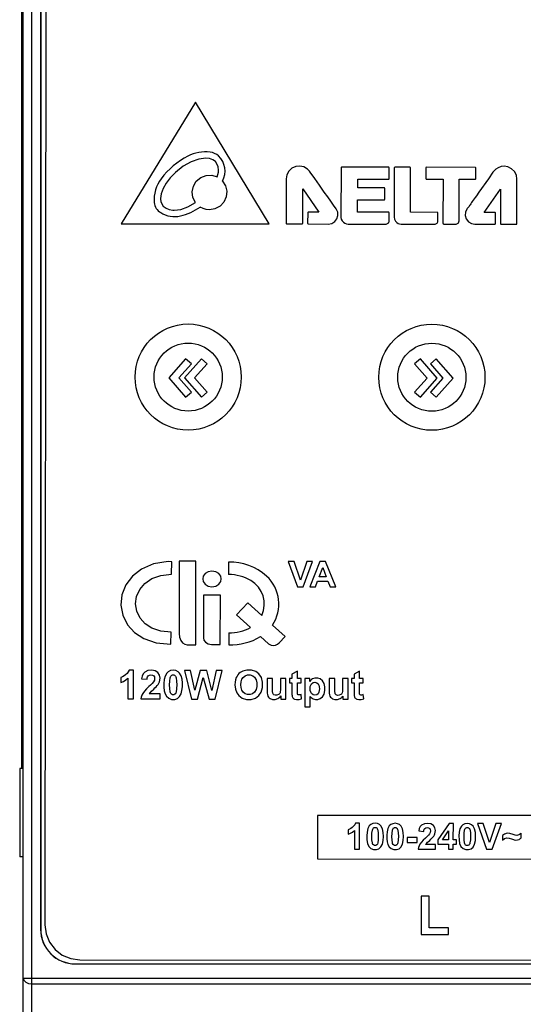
# Model space of a CAD drawing. Header units: inches. Extents: x 0 to 420, y 0 to 297.
# Tile 8 of 10: x 312 to 341, y 107 to 164. Entities that reach past the tile are written whole.
import ezdxf

# ---------------------------------------------------------------- set-up
doc = ezdxf.new("R2010")
doc.units = ezdxf.units.IN
doc.header["$MEASUREMENT"] = 0

msp = doc.modelspace()

# ---------------------------------------------------------------- linework, layer by layer
at = {"color": 7, "linetype": 'Continuous'}
for p, q in [((313.199, 87.3), (313.199, 209.7)), ((312.699, 87.801), (312.699, 209.199)), ((313.699, 192.7), (313.699, 111.8)), ((313.704, 192.7), (313.704, 111.8)), ((314.021, 192.442), (313.949, 112.042)), ((312.624, 121.035), (312.624, 181)), ((322.598, 159.336), (318.334, 152.34)), ((326.83, 152.332), (322.598, 159.336)), ((330.957, 155.557), (330.955, 152.711)), ((333.684, 155.595), (330.997, 155.597)), ((333.722, 154.943), (333.722, 155.555)), ((334.019, 155.553), (334.016, 152.719)), ((334.909, 155.592), (334.059, 155.592)), ((334.945, 153.003), (334.948, 155.552)), ((335.835, 155.553), (335.834, 154.947)), ((338.672, 155.587), (335.875, 155.593)), ((338.71, 154.947), (338.71, 155.548)), ((339.688, 155.306), (339.427, 154.933)), ((327.812, 154.919), (327.809, 152.373)), ((331.92, 154.407), (331.92, 154.905)), ((331.92, 154.905), (333.683, 154.904)), ((335.874, 154.907), (336.817, 154.906)), ((336.817, 154.906), (336.815, 152.37)), ((337.737, 152.51), (337.739, 154.91)), ((337.739, 154.91), (338.671, 154.909)), ((339.427, 154.933), (338.881, 154.16)), ((341.065, 152.359), (341.067, 154.907)), ((328.755, 152.372), (328.757, 154.349)), ((328.757, 154.349), (329.686, 153.009)), ((333.438, 154.406), (331.92, 154.407)), ((333.477, 153.765), (333.478, 154.366)), ((338.881, 154.16), (338.736, 153.953)), ((339.189, 152.998), (340.12, 154.336)), ((340.12, 154.336), (340.119, 152.36)), ((331.914, 153.013), (331.914, 153.726)), ((331.914, 153.726), (333.438, 153.725)), ((329.042, 152.971), (329.041, 152.372)), ((329.686, 153.009), (329.08, 153.01)), ((333.682, 153.011), (331.914, 153.013)), ((333.72, 152.475), (333.72, 152.972)), ((336.489, 153.002), (334.945, 153.003)), ((336.527, 152.499), (336.528, 152.962)), ((339.793, 152.998), (339.189, 152.998)), ((339.831, 152.361), (339.832, 152.959)), ((318.334, 152.34), (326.83, 152.332)), ((327.85, 152.333), (328.716, 152.333)), ((329.08, 152.332), (330.229, 152.331)), ((331.365, 152.328), (333.543, 152.326)), ((334.409, 152.325), (336.376, 152.324)), ((336.855, 152.331), (337.568, 152.33)), ((338.645, 152.322), (339.793, 152.321)), ((340.158, 152.32), (341.026, 152.32)), ((322.033, 144.59), (321.057, 143.488)), ((322.937, 144.589), (321.961, 143.487)), ((322.363, 144.298), (322.033, 144.59)), ((323.267, 144.297), (322.937, 144.589)), ((335.518, 144.577), (335.187, 144.286)), ((336.491, 143.473), (335.518, 144.577)), ((336.422, 144.577), (336.091, 144.286)), ((337.395, 143.472), (336.422, 144.577)), ((321.646, 143.488), (322.363, 144.298)), ((322.55, 143.487), (323.267, 144.297)), ((335.187, 144.286), (335.903, 143.473)), ((336.091, 144.286), (336.807, 143.473)), ((321.057, 143.488), (322.031, 142.383)), ((322.362, 142.675), (321.646, 143.488)), ((321.961, 143.487), (322.935, 142.383)), ((323.266, 142.674), (322.55, 143.487)), ((335.903, 143.473), (335.185, 142.664)), ((335.516, 142.371), (336.491, 143.473)), ((336.807, 143.473), (336.089, 142.663)), ((336.42, 142.37), (337.395, 143.472)), ((322.031, 142.383), (322.362, 142.675)), ((322.935, 142.383), (323.266, 142.674)), ((335.185, 142.664), (335.516, 142.371)), ((336.089, 142.663), (336.42, 142.37)), ((321.23, 132.919), (321.033, 132.923)), ((321.217, 132.202), (321.23, 132.919)), ((321.657, 132.945), (321.654, 128.795)), ((322.622, 132.945), (321.657, 132.945)), ((322.618, 128.144), (322.622, 132.945)), ((324.489, 132.89), (324.495, 132.189)), ((327.93, 132.928), (328.462, 131.483)), ((328.257, 132.928), (327.93, 132.928)), ((328.634, 131.859), (328.257, 132.928)), ((329, 132.927), (328.634, 131.859)), ((328.784, 131.483), (329.321, 132.927)), ((329.321, 132.927), (329, 132.927)), ((329.75, 132.926), (329.166, 131.483)), ((329.703, 132.054), (329.905, 132.589)), ((330.069, 132.926), (329.75, 132.926)), ((329.905, 132.589), (330.111, 132.054)), ((330.666, 131.482), (330.069, 132.926)), ((330.111, 132.054), (329.703, 132.054)), ((328.462, 131.483), (328.784, 131.483)), ((329.166, 131.483), (329.487, 131.483)), ((329.487, 131.483), (329.61, 131.811)), ((329.61, 131.811), (330.207, 131.81)), ((330.207, 131.81), (330.338, 131.482)), ((330.338, 131.482), (330.666, 131.482)), ((323.06, 130.99), (323.058, 128.542)), ((324.026, 130.989), (323.06, 130.99)), ((324.023, 128.158), (324.026, 130.989)), ((325.608, 130.552), (324.949, 129.871)), ((326.408, 129.831), (325.608, 130.552)), ((324.949, 129.871), (325.761, 129.139)), ((327.749, 128.62), (327.025, 129.274)), ((321.182, 128.177), (321.195, 128.873)), ((324.512, 128.837), (324.512, 128.148)), ((326.338, 128.618), (326.8, 128.199)), ((327.402, 128.262), (327.749, 128.62)), ((322.111, 128.144), (322.618, 128.144)), ((323.515, 128.159), (324.023, 128.158)), ((318.311, 126.268), (318.311, 125.982)), ((318.718, 126.221), (318.717, 125.033)), ((319.034, 126.683), (318.778, 126.684)), ((319.032, 125.032), (319.034, 126.683)), ((321.97, 126.674), (322.36, 125.029)), ((322.309, 126.674), (321.97, 126.674)), ((322.556, 125.545), (322.309, 126.674)), ((322.858, 126.673), (322.556, 125.545)), ((322.72, 125.029), (323.048, 126.258)), ((323.252, 126.673), (322.858, 126.673)), ((323.048, 126.258), (323.374, 125.029)), ((323.539, 125.524), (323.252, 126.673)), ((323.793, 126.672), (323.539, 125.524)), ((323.726, 125.028), (324.127, 126.672)), ((324.127, 126.672), (323.793, 126.672)), ((326.712, 126.216), (326.711, 125.463)), ((327.027, 126.216), (326.712, 126.216)), ((327.026, 125.669), (327.027, 126.216)), ((327.795, 126.216), (327.479, 126.216)), ((327.794, 125.025), (327.795, 126.216)), ((328.135, 126.215), (327.991, 126.215)), ((327.991, 126.215), (327.991, 125.964)), ((328.136, 126.452), (328.135, 126.215)), ((328.452, 126.636), (328.136, 126.452)), ((328.452, 126.215), (328.452, 126.636)), ((328.667, 126.215), (328.452, 126.215)), ((328.667, 125.963), (328.667, 126.215)), ((328.877, 126.215), (328.876, 124.571)), ((329.171, 126.214), (328.877, 126.215)), ((329.171, 126.04), (329.171, 126.214)), ((330.282, 126.213), (330.281, 125.46)), ((330.598, 126.213), (330.282, 126.213)), ((330.597, 125.666), (330.598, 126.213)), ((331.365, 126.212), (331.05, 126.213)), ((331.364, 125.021), (331.365, 126.212)), ((331.562, 126.212), (331.561, 125.961)), ((331.706, 126.212), (331.562, 126.212)), ((332.023, 126.632), (331.706, 126.449)), ((331.706, 126.449), (331.706, 126.212)), ((332.022, 126.212), (332.023, 126.632)), ((332.238, 126.212), (332.022, 126.212)), ((332.238, 125.96), (332.238, 126.212)), ((319.501, 126.196), (319.815, 126.165)), ((327.991, 125.964), (328.135, 125.964)), ((328.135, 125.964), (328.135, 125.445)), ((328.451, 125.963), (328.667, 125.963)), ((328.451, 125.484), (328.451, 125.963)), ((329.325, 126.185), (329.265, 126.144)), ((331.561, 125.961), (331.706, 125.961)), ((331.706, 125.961), (331.706, 125.441)), ((332.022, 125.96), (332.238, 125.96)), ((332.022, 125.48), (332.022, 125.96)), ((320.568, 125.324), (319.942, 125.325)), ((320.007, 125.412), (320.065, 125.473)), ((320.065, 125.473), (320.196, 125.593)), ((320.568, 125.031), (320.568, 125.324)), ((327.33, 125.053), (327.395, 125.093)), ((327.501, 125.203), (327.501, 125.025)), ((328.457, 125.314), (328.451, 125.366)), ((328.692, 125.044), (328.665, 125.288)), ((329.19, 124.571), (329.191, 125.17)), ((330.9, 125.05), (330.965, 125.09)), ((331.071, 125.2), (331.071, 125.022)), ((332.028, 125.31), (332.021, 125.363)), ((332.262, 125.041), (332.236, 125.285)), ((318.717, 125.033), (319.032, 125.032)), ((319.463, 125.032), (320.568, 125.031)), ((322.36, 125.029), (322.72, 125.029)), ((323.374, 125.029), (323.726, 125.028)), ((327.501, 125.025), (327.794, 125.025)), ((328.876, 124.571), (329.19, 124.571)), ((331.071, 125.022), (331.364, 125.021)), ((312.499, 121.035), (312.499, 115.965)), ((312.699, 121.035), (312.499, 121.035)), ((329.604, 118.338), (329.602, 115.838)), ((355.804, 118.315), (329.604, 118.338)), ((332.012, 117.885), (331.782, 117.885)), ((332.011, 116.397), (332.012, 117.885)), ((336.262, 117.763), (336.126, 117.847)), ((337.173, 117.881), (336.529, 116.94)), ((337.411, 117.88), (337.173, 117.881)), ((337.41, 116.94), (337.411, 117.88)), ((339.117, 117.873), (338.792, 117.873)), ((338.792, 117.873), (339.32, 116.391)), ((339.49, 116.776), (339.117, 117.873)), ((339.854, 117.872), (339.49, 116.776)), ((339.64, 116.39), (340.171, 117.872)), ((340.171, 117.872), (339.854, 117.872)), ((331.442, 117.545), (331.361, 117.511)), ((331.361, 117.511), (331.361, 117.253)), ((331.728, 117.468), (331.727, 116.398)), ((335.425, 117.444), (335.708, 117.415)), ((336.043, 117.275), (335.975, 117.193)), ((336.795, 116.941), (337.136, 117.447)), ((337.136, 117.447), (337.135, 116.941)), ((340.241, 117.176), (340.241, 116.915)), ((341.314, 117.05), (341.314, 117.323)), ((335.324, 117.074), (334.766, 117.074)), ((334.766, 117.074), (334.766, 116.79)), ((334.766, 116.79), (335.324, 116.79)), ((335.324, 116.79), (335.324, 117.074)), ((336.386, 116.658), (335.822, 116.658)), ((335.88, 116.737), (335.934, 116.791)), ((336.386, 116.393), (336.386, 116.658)), ((336.529, 116.94), (336.529, 116.692)), ((336.529, 116.692), (337.135, 116.691)), ((337.135, 116.941), (336.795, 116.941)), ((337.135, 116.691), (337.135, 116.393)), ((337.594, 116.94), (337.41, 116.94)), ((337.41, 116.691), (337.594, 116.691)), ((337.41, 116.392), (337.41, 116.691)), ((337.594, 116.691), (337.594, 116.94)), ((331.727, 116.398), (332.011, 116.397)), ((335.39, 116.394), (336.386, 116.393)), ((337.135, 116.393), (337.41, 116.392)), ((339.32, 116.391), (339.64, 116.39)), ((312.699, 115.965), (312.499, 115.965)), ((329.602, 115.838), (355.802, 115.814)), ((335.569, 113.697), (335.567, 111.498)), ((336.017, 113.697), (335.569, 113.697)), ((336.016, 111.871), (336.017, 113.697)), ((313.699, 111.8), (313.704, 111.8)), ((335.567, 111.498), (337.129, 111.496)), ((337.129, 111.87), (336.016, 111.871)), ((337.129, 111.496), (337.129, 111.87)), ((315.699, 109.805), (369.697, 109.805)), ((315.699, 109.8), (315.699, 109.805)), ((315.699, 109.8), (369.699, 109.8)), ((315.947, 110.04), (369.447, 109.992)), ((312.699, 108.982), (372.699, 108.982)), ((313.199, 108.661), (372.199, 108.661))]:
    msp.add_line(p, q, dxfattribs=at)
for points in [[(323.192, 156.117), (322.782, 156.063), (322.346, 155.91), (321.893, 155.654), (321.44, 155.29)], [(323.738, 155.921), (323.592, 156.028), (323.409, 156.093), (323.192, 156.117)], [(323.92, 155.428), (323.898, 155.623), (323.833, 155.791), (323.738, 155.921)], [(329.034, 155.489), (328.825, 155.613), (328.592, 155.663), (328.353, 155.635), (328.136, 155.534), (327.965, 155.369), (327.85, 155.15), (327.812, 154.921)], [(340.323, 155.65), (340.153, 155.63), (339.984, 155.568), (339.846, 155.476)], [(341.067, 154.907), (341.031, 155.132), (340.925, 155.343), (340.761, 155.507), (340.55, 155.614), (340.323, 155.65)], [(321.44, 155.29), (321.145, 154.984), (320.913, 154.676), (320.734, 154.368), (320.618, 154.069), (320.582, 153.79)], [(322.594, 153.57), (322.45, 153.863), (322.41, 154.188), (322.477, 154.508), (322.645, 154.79), (322.897, 155.004), (323.205, 155.123), (323.534, 155.135), (323.848, 155.038)], [(323.848, 155.038), (323.888, 155.172), (323.912, 155.303), (323.92, 155.428)], [(329.189, 155.318), (329.144, 155.377), (329.092, 155.435), (329.034, 155.489)], [(329.998, 154.171), (329.724, 154.558), (329.453, 154.94), (329.189, 155.318)], [(330.97, 155.586), (330.963, 155.577), (330.959, 155.567), (330.957, 155.557)], [(330.997, 155.597), (330.987, 155.596), (330.978, 155.592), (330.97, 155.586)], [(333.711, 155.584), (333.703, 155.59), (333.693, 155.594), (333.684, 155.595)], [(333.722, 155.555), (333.721, 155.565), (333.717, 155.575), (333.711, 155.584)], [(334.059, 155.592), (334.04, 155.587), (334.025, 155.571), (334.019, 155.553)], [(334.937, 155.579), (334.928, 155.586), (334.919, 155.59), (334.909, 155.592)], [(334.948, 155.552), (334.946, 155.562), (334.942, 155.572), (334.937, 155.579)], [(335.847, 155.582), (335.84, 155.573), (335.836, 155.563), (335.835, 155.553)], [(335.875, 155.593), (335.865, 155.592), (335.856, 155.588), (335.847, 155.582)], [(338.71, 155.548), (338.704, 155.566), (338.689, 155.581), (338.672, 155.587)], [(339.846, 155.476), (339.789, 155.426), (339.736, 155.368), (339.688, 155.306)], [(324.153, 154.803), (324.327, 154.526), (324.4, 154.211), (324.367, 153.885), (324.235, 153.592), (324.015, 153.359), (323.717, 153.203), (323.404, 153.15)], [(333.683, 154.904), (333.693, 154.905), (333.702, 154.909), (333.711, 154.915)], [(333.711, 154.915), (333.717, 154.924), (333.721, 154.934), (333.722, 154.943)], [(335.834, 154.947), (335.836, 154.938), (335.84, 154.928), (335.846, 154.92)], [(335.846, 154.92), (335.855, 154.913), (335.865, 154.909), (335.874, 154.907)], [(338.671, 154.909), (338.681, 154.91), (338.69, 154.914), (338.699, 154.92)], [(338.699, 154.92), (338.705, 154.929), (338.708, 154.938), (338.71, 154.947)], [(330.682, 153.201), (330.528, 153.407), (330.375, 153.647), (330.195, 153.899), (329.998, 154.171)], [(333.466, 154.393), (333.458, 154.4), (333.448, 154.404), (333.438, 154.406)], [(333.478, 154.366), (333.476, 154.377), (333.472, 154.386), (333.466, 154.393)], [(338.736, 153.953), (338.67, 153.862), (338.609, 153.778), (338.551, 153.7), (338.498, 153.628), (338.452, 153.562), (338.411, 153.499), (338.376, 153.442), (338.344, 153.388), (338.311, 153.341), (338.276, 153.299), (338.238, 153.262), (338.206, 153.228), (338.193, 153.192)], [(320.582, 153.79), (320.582, 153.779), (320.582, 153.767), (320.583, 153.755)], [(320.583, 153.755), (320.604, 153.625), (320.659, 153.49), (320.75, 153.359)], [(321.364, 153.121), (321.749, 153.173), (322.164, 153.324), (322.594, 153.57)], [(333.438, 153.725), (333.447, 153.726), (333.457, 153.73), (333.465, 153.737)], [(333.465, 153.737), (333.472, 153.744), (333.476, 153.754), (333.477, 153.765)], [(320.75, 153.359), (320.904, 153.235), (321.088, 153.158), (321.305, 153.123)], [(321.305, 153.123), (321.325, 153.122), (321.345, 153.121), (321.364, 153.121)], [(323.404, 153.15), (323.219, 153.168), (323.033, 153.223), (322.869, 153.308)], [(329.053, 152.999), (329.047, 152.99), (329.043, 152.98), (329.042, 152.971)], [(329.08, 153.01), (329.071, 153.008), (329.062, 153.005), (329.053, 152.999)], [(330.229, 152.331), (330.422, 152.368), (330.599, 152.473), (330.72, 152.628), (330.779, 152.818), (330.766, 153.017), (330.682, 153.201)], [(333.709, 153), (333.701, 153.006), (333.691, 153.01), (333.682, 153.011)], [(333.72, 152.972), (333.719, 152.982), (333.715, 152.991), (333.709, 153)], [(336.517, 152.991), (336.509, 152.996), (336.499, 153), (336.489, 153.002)], [(336.528, 152.962), (336.527, 152.973), (336.523, 152.983), (336.517, 152.991)], [(338.193, 153.192), (338.111, 153.016), (338.097, 152.816), (338.154, 152.622), (338.275, 152.465), (338.452, 152.359), (338.645, 152.322)], [(339.821, 152.988), (339.814, 152.993), (339.804, 152.997), (339.793, 152.998)], [(339.832, 152.959), (339.831, 152.97), (339.827, 152.979), (339.821, 152.988)], [(327.809, 152.373), (327.811, 152.362), (327.815, 152.353), (327.822, 152.345)], [(327.822, 152.345), (327.829, 152.339), (327.839, 152.335), (327.85, 152.333)], [(328.716, 152.333), (328.726, 152.334), (328.735, 152.338), (328.742, 152.344)], [(328.742, 152.344), (328.749, 152.352), (328.754, 152.362), (328.755, 152.372)], [(329.041, 152.372), (329.042, 152.362), (329.046, 152.353), (329.052, 152.344)], [(329.052, 152.344), (329.061, 152.338), (329.07, 152.334), (329.08, 152.332)], [(330.955, 152.711), (330.971, 152.614), (331.02, 152.514), (331.097, 152.429)], [(331.097, 152.429), (331.186, 152.373), (331.277, 152.339), (331.365, 152.328)], [(333.543, 152.326), (333.584, 152.333), (333.626, 152.352), (333.666, 152.382)], [(333.666, 152.382), (333.68, 152.396), (333.693, 152.413), (333.705, 152.431)], [(333.705, 152.431), (333.708, 152.437), (333.711, 152.444), (333.715, 152.451)], [(333.715, 152.451), (333.717, 152.459), (333.719, 152.467), (333.72, 152.475)], [(334.016, 152.719), (334.031, 152.604), (334.081, 152.499), (334.157, 152.416)], [(334.157, 152.416), (334.238, 152.366), (334.325, 152.335), (334.409, 152.325)], [(336.376, 152.324), (336.413, 152.332), (336.45, 152.355), (336.483, 152.388)], [(336.483, 152.388), (336.506, 152.424), (336.521, 152.462), (336.527, 152.499)], [(336.815, 152.37), (336.816, 152.361), (336.82, 152.351), (336.826, 152.342)], [(336.826, 152.342), (336.834, 152.336), (336.844, 152.332), (336.855, 152.331)], [(337.568, 152.33), (337.61, 152.336), (337.648, 152.351), (337.679, 152.372)], [(337.679, 152.372), (337.709, 152.407), (337.729, 152.455), (337.737, 152.51)], [(339.793, 152.321), (339.803, 152.322), (339.812, 152.326), (339.821, 152.332)], [(339.821, 152.332), (339.827, 152.34), (339.83, 152.35), (339.831, 152.361)], [(340.119, 152.36), (340.121, 152.349), (340.124, 152.339), (340.13, 152.331)], [(340.13, 152.331), (340.138, 152.326), (340.148, 152.322), (340.158, 152.32)], [(341.026, 152.32), (341.035, 152.321), (341.045, 152.325), (341.054, 152.331)], [(341.054, 152.331), (341.059, 152.338), (341.063, 152.348), (341.065, 152.359)], [(321.033, 132.923), (320.189, 132.789), (319.493, 132.497), (318.973, 132.096), (318.599, 131.591), (318.374, 131.012), (318.318, 130.432), (318.427, 129.852), (318.701, 129.294), (319.101, 128.844), (319.637, 128.501), (320.343, 128.266), (321.182, 128.177)], [(321.195, 128.873), (320.599, 128.933), (320.092, 129.098), (319.701, 129.348), (319.414, 129.68), (319.228, 130.078), (319.16, 130.497), (319.217, 130.914), (319.396, 131.321), (319.689, 131.677), (320.087, 131.95), (320.602, 132.134), (321.217, 132.202)], [(324.078, 131.933), (324.045, 132.09), (323.941, 132.236), (323.767, 132.344), (323.544, 132.385), (323.322, 132.344), (323.148, 132.236), (323.044, 132.091), (323.01, 131.933)], [(323.01, 131.933), (323.044, 131.775), (323.148, 131.63), (323.322, 131.522), (323.544, 131.481), (323.766, 131.522), (323.941, 131.63), (324.045, 131.776), (324.078, 131.933)], [(321.654, 128.795), (321.678, 128.58), (321.749, 128.4), (321.857, 128.261), (321.984, 128.173), (322.111, 128.144)], [(323.058, 128.542), (323.086, 128.415), (323.176, 128.289), (323.323, 128.195), (323.515, 128.159)], [(318.579, 126.42), (318.491, 126.357), (318.401, 126.305), (318.311, 126.268)], [(318.311, 125.982), (318.46, 126.043), (318.599, 126.125), (318.718, 126.221)], [(318.778, 126.684), (318.733, 126.591), (318.667, 126.502), (318.579, 126.42)], [(319.678, 126.569), (319.593, 126.477), (319.532, 126.348), (319.501, 126.196)], [(320.43, 126.551), (320.279, 126.644), (320.08, 126.682), (319.86, 126.659), (319.678, 126.569)], [(319.815, 126.165), (319.825, 126.24), (319.847, 126.309), (319.882, 126.362)], [(319.882, 126.362), (319.952, 126.407), (320.041, 126.421), (320.129, 126.407), (320.196, 126.364)], [(320.196, 126.364), (320.237, 126.298), (320.252, 126.208), (320.236, 126.109), (320.187, 126.01)], [(320.529, 126.013), (320.569, 126.222), (320.533, 126.405), (320.43, 126.551)], [(320.942, 126.513), (320.853, 126.351), (320.801, 126.148), (320.781, 125.921), (320.783, 125.704), (320.804, 125.507), (320.849, 125.33), (320.926, 125.187)], [(321.314, 126.681), (321.166, 126.659), (321.035, 126.598), (320.942, 126.513)], [(321.138, 125.444), (321.115, 125.626), (321.11, 125.834), (321.115, 126.052), (321.142, 126.253)], [(321.142, 126.253), (321.159, 126.304), (321.182, 126.349), (321.212, 126.383)], [(321.212, 126.383), (321.244, 126.403), (321.279, 126.416), (321.314, 126.42)], [(321.688, 126.51), (321.594, 126.596), (321.462, 126.658), (321.314, 126.681)], [(321.314, 126.42), (321.349, 126.416), (321.385, 126.403), (321.416, 126.383)], [(321.416, 126.383), (321.448, 126.345), (321.471, 126.294), (321.489, 126.238)], [(321.489, 126.238), (321.512, 126.057), (321.518, 125.851), (321.512, 125.632), (321.485, 125.431)], [(321.685, 125.171), (321.771, 125.324), (321.822, 125.514), (321.845, 125.731), (321.845, 125.959), (321.823, 126.17), (321.772, 126.358), (321.688, 126.51)], [(324.942, 126.261), (324.899, 126.134), (324.874, 125.992), (324.866, 125.84)], [(325.095, 126.486), (325.035, 126.416), (324.983, 126.34), (324.942, 126.261)], [(325.308, 126.634), (325.234, 126.597), (325.163, 126.547), (325.095, 126.486)], [(325.208, 125.85), (325.221, 126.016), (325.262, 126.161), (325.334, 126.274)], [(326.243, 126.473), (326.056, 126.612), (325.815, 126.688), (325.546, 126.693), (325.308, 126.634)], [(325.334, 126.274), (325.447, 126.364), (325.587, 126.409), (325.744, 126.409), (325.884, 126.364), (325.994, 126.276)], [(325.994, 126.276), (326.076, 126.136), (326.114, 125.957), (326.114, 125.754), (326.074, 125.569), (325.99, 125.425)], [(326.244, 125.223), (326.38, 125.425), (326.452, 125.693), (326.453, 125.997), (326.381, 126.268), (326.243, 126.473)], [(327.479, 126.216), (327.479, 125.623), (327.476, 125.539), (327.469, 125.462), (327.456, 125.392)], [(329.894, 126.078), (329.765, 126.184), (329.617, 126.236), (329.46, 126.234), (329.325, 126.185)], [(331.05, 126.213), (331.049, 125.62), (331.047, 125.536), (331.04, 125.459), (331.026, 125.389)], [(319.926, 125.741), (319.789, 125.61), (319.669, 125.479), (319.571, 125.346)], [(320.187, 126.01), (320.112, 125.919), (320.022, 125.831), (319.926, 125.741)], [(320.196, 125.593), (320.27, 125.663), (320.34, 125.732), (320.402, 125.803)], [(320.402, 125.803), (320.453, 125.872), (320.495, 125.942), (320.529, 126.013)], [(324.866, 125.84), (324.891, 125.596), (324.967, 125.385), (325.082, 125.223)], [(325.337, 125.427), (325.265, 125.54), (325.221, 125.686), (325.208, 125.85)], [(327.043, 125.361), (327.028, 125.455), (327.027, 125.559), (327.026, 125.669)], [(329.265, 126.144), (329.212, 126.094), (329.171, 126.04)], [(329.188, 125.639), (329.195, 125.74), (329.221, 125.831), (329.264, 125.903)], [(329.264, 125.903), (329.353, 125.971), (329.459, 125.992), (329.561, 125.968), (329.642, 125.901)], [(329.642, 125.901), (329.686, 125.825), (329.71, 125.729), (329.717, 125.623)], [(329.892, 125.161), (329.985, 125.315), (330.032, 125.512), (330.033, 125.729), (329.987, 125.925), (329.894, 126.078)], [(330.614, 125.358), (330.599, 125.452), (330.597, 125.666)], [(319.571, 125.346), (319.519, 125.245), (319.483, 125.138), (319.463, 125.032)], [(319.942, 125.325), (319.961, 125.354), (319.983, 125.384), (320.007, 125.412)], [(320.926, 125.187), (321.061, 125.068), (321.222, 125.01), (321.403, 125.009), (321.564, 125.064), (321.685, 125.171)], [(321.212, 125.3), (321.18, 125.338), (321.156, 125.388), (321.138, 125.444)], [(321.415, 125.3), (321.349, 125.268), (321.276, 125.268), (321.212, 125.3)], [(321.485, 125.431), (321.469, 125.379), (321.446, 125.334), (321.415, 125.3)], [(325.082, 125.223), (325.272, 125.083), (325.521, 125.008), (325.804, 125.007), (326.053, 125.082), (326.244, 125.223)], [(325.99, 125.425), (325.879, 125.335), (325.743, 125.288), (325.588, 125.288), (325.451, 125.335), (325.337, 125.427)], [(326.711, 125.463), (326.714, 125.368), (326.728, 125.279), (326.753, 125.199)], [(326.753, 125.199), (326.786, 125.143), (326.834, 125.092), (326.891, 125.051)], [(327.107, 125.272), (327.08, 125.295), (327.058, 125.326), (327.043, 125.361)], [(327.368, 125.283), (327.274, 125.243), (327.181, 125.242), (327.107, 125.272)], [(327.456, 125.392), (327.436, 125.353), (327.406, 125.315), (327.368, 125.283)], [(327.395, 125.093), (327.454, 125.145), (327.501, 125.203)], [(328.135, 125.445), (328.135, 125.367), (328.138, 125.293), (328.145, 125.223)], [(328.145, 125.223), (328.154, 125.178), (328.169, 125.136), (328.189, 125.1)], [(328.189, 125.1), (328.215, 125.071), (328.25, 125.046), (328.289, 125.026)], [(328.451, 125.366), (328.451, 125.424), (328.451, 125.484)], [(328.485, 125.274), (328.472, 125.285), (328.463, 125.299), (328.457, 125.314)], [(328.665, 125.288), (328.615, 125.271), (328.567, 125.26), (328.523, 125.26), (328.485, 125.274)], [(329.267, 125.343), (329.221, 125.424), (329.195, 125.526), (329.188, 125.639)], [(329.191, 125.17), (329.245, 125.117), (329.301, 125.071), (329.359, 125.036)], [(329.644, 125.334), (329.562, 125.268), (329.459, 125.246), (329.353, 125.272), (329.267, 125.343)], [(329.359, 125.036), (329.486, 124.999), (329.629, 125.005), (329.769, 125.058), (329.892, 125.161)], [(329.717, 125.623), (329.711, 125.512), (329.688, 125.413), (329.644, 125.334)], [(330.281, 125.46), (330.285, 125.365), (330.298, 125.276), (330.324, 125.196)], [(330.324, 125.196), (330.356, 125.141), (330.404, 125.089), (330.461, 125.048)], [(330.677, 125.269), (330.651, 125.292), (330.629, 125.323), (330.614, 125.358)], [(330.938, 125.279), (330.844, 125.24), (330.751, 125.239), (330.677, 125.269)], [(331.026, 125.389), (331.006, 125.349), (330.977, 125.312), (330.938, 125.279)], [(330.965, 125.09), (331.024, 125.142), (331.071, 125.2)], [(331.706, 125.441), (331.706, 125.363), (331.709, 125.289), (331.716, 125.22)], [(331.716, 125.22), (331.725, 125.174), (331.739, 125.133), (331.76, 125.097)], [(331.76, 125.097), (331.786, 125.068), (331.82, 125.043), (331.86, 125.023)], [(332.021, 125.363), (332.022, 125.42), (332.022, 125.48)], [(332.056, 125.271), (332.043, 125.282), (332.034, 125.296), (332.028, 125.31)], [(332.236, 125.285), (332.186, 125.268), (332.138, 125.257), (332.093, 125.257), (332.056, 125.271)], [(326.891, 125.051), (327.023, 125.005), (327.18, 125.004), (327.33, 125.053)], [(328.289, 125.026), (328.408, 124.999), (328.545, 125.003), (328.692, 125.044)], [(330.461, 125.048), (330.594, 125.002), (330.75, 125.001), (330.9, 125.05)], [(331.86, 125.023), (331.979, 124.996), (332.116, 125), (332.262, 125.041)], [(331.782, 117.885), (331.742, 117.802), (331.681, 117.721), (331.603, 117.648)], [(332.581, 117.733), (332.498, 117.578), (332.451, 117.383), (332.435, 117.161), (332.443, 116.934), (332.478, 116.729), (332.553, 116.558), (332.673, 116.439), (332.826, 116.379), (332.99, 116.376), (333.136, 116.424), (333.251, 116.523)], [(332.917, 117.884), (332.784, 117.864), (332.666, 117.809), (332.581, 117.733)], [(333.253, 117.731), (333.169, 117.808), (333.05, 117.864), (332.917, 117.884)], [(333.251, 116.523), (333.338, 116.689), (333.384, 116.897), (333.397, 117.134), (333.384, 117.364), (333.339, 117.567), (333.253, 117.731)], [(333.732, 117.732), (333.652, 117.585), (333.605, 117.401), (333.587, 117.196), (333.589, 117.001), (333.608, 116.824), (333.648, 116.666), (333.718, 116.537)], [(334.068, 117.883), (333.935, 117.863), (333.817, 117.808), (333.732, 117.732)], [(334.404, 117.729), (334.319, 117.807), (334.2, 117.863), (334.068, 117.883)], [(334.402, 116.522), (334.489, 116.687), (334.535, 116.896), (334.548, 117.132), (334.535, 117.362), (334.49, 117.566), (334.404, 117.729)], [(335.584, 117.78), (335.507, 117.696), (335.452, 117.58), (335.425, 117.444)], [(336.126, 117.847), (335.948, 117.881), (335.75, 117.861), (335.584, 117.78)], [(336.351, 117.278), (336.387, 117.466), (336.355, 117.631), (336.262, 117.763)], [(337.875, 117.728), (337.791, 117.573), (337.745, 117.379), (337.729, 117.157), (337.737, 116.929), (337.771, 116.724), (337.846, 116.553), (337.967, 116.435), (338.119, 116.375), (338.283, 116.371), (338.429, 116.419), (338.545, 116.518)], [(338.21, 117.88), (338.077, 117.859), (337.959, 117.804), (337.875, 117.728)], [(338.547, 117.726), (338.462, 117.803), (338.343, 117.859), (338.21, 117.88)], [(338.545, 116.518), (338.632, 116.684), (338.678, 116.892), (338.691, 117.129), (338.677, 117.359), (338.632, 117.562), (338.547, 117.726)], [(331.361, 117.253), (331.495, 117.308), (331.62, 117.382), (331.728, 117.468)], [(331.603, 117.648), (331.523, 117.591), (331.442, 117.545)], [(332.758, 116.769), (332.737, 116.931), (332.733, 117.115), (332.737, 117.313), (332.762, 117.498)], [(332.762, 117.498), (332.777, 117.545), (332.797, 117.585), (332.825, 117.616)], [(332.825, 117.616), (332.853, 117.634), (332.885, 117.645), (332.917, 117.649)], [(332.917, 117.649), (332.948, 117.645), (332.98, 117.634), (333.008, 117.616)], [(333.008, 117.616), (333.037, 117.582), (333.059, 117.537), (333.074, 117.485)], [(333.074, 117.485), (333.096, 117.32), (333.1, 117.133), (333.095, 116.937), (333.07, 116.757)], [(333.909, 116.768), (333.888, 116.931), (333.883, 117.116), (333.888, 117.314), (333.913, 117.497)], [(333.913, 117.497), (333.927, 117.544), (333.948, 117.585), (333.976, 117.615)], [(333.976, 117.615), (334.004, 117.633), (334.036, 117.644), (334.068, 117.648)], [(334.068, 117.648), (334.099, 117.644), (334.131, 117.633), (334.159, 117.615)], [(334.159, 117.615), (334.188, 117.581), (334.209, 117.536), (334.225, 117.484)], [(334.225, 117.484), (334.246, 117.322), (334.251, 117.138), (334.246, 116.941), (334.221, 116.756)], [(335.708, 117.415), (335.717, 117.484), (335.736, 117.545), (335.768, 117.593)], [(335.768, 117.593), (335.832, 117.633), (335.912, 117.646)], [(335.975, 117.193), (335.893, 117.115), (335.807, 117.033)], [(335.912, 117.646), (335.99, 117.633), (336.051, 117.595)], [(336.051, 117.595), (336.088, 117.535), (336.102, 117.454), (336.087, 117.365), (336.043, 117.275)], [(336.237, 117.089), (336.282, 117.151), (336.321, 117.214), (336.351, 117.278)], [(338.052, 116.764), (338.031, 116.926), (338.026, 117.11), (338.031, 117.308), (338.055, 117.494)], [(338.055, 117.494), (338.07, 117.54), (338.091, 117.581), (338.118, 117.611)], [(338.118, 117.611), (338.147, 117.629), (338.179, 117.64), (338.21, 117.644)], [(338.21, 117.644), (338.242, 117.64), (338.274, 117.629), (338.302, 117.611)], [(338.302, 117.611), (338.331, 117.577), (338.352, 117.532), (338.368, 117.481)], [(338.368, 117.481), (338.389, 117.316), (338.394, 117.128), (338.388, 116.932), (338.364, 116.753)], [(340.657, 117.303), (340.497, 117.313), (340.356, 117.269), (340.241, 117.176)], [(340.85, 117.234), (340.784, 117.26), (340.72, 117.284), (340.657, 117.303)], [(341.169, 117.213), (341.059, 117.179), (340.955, 117.196), (340.85, 117.234)], [(341.314, 117.323), (341.268, 117.278), (341.219, 117.241), (341.169, 117.213)], [(332.824, 116.639), (332.795, 116.673), (332.774, 116.718), (332.758, 116.769)], [(333.07, 116.757), (333.046, 116.69), (333.008, 116.64), (332.951, 116.611), (332.883, 116.611), (332.824, 116.639)], [(333.975, 116.638), (333.946, 116.672), (333.925, 116.717), (333.909, 116.768)], [(334.158, 116.639), (334.1, 116.61), (334.033, 116.61), (333.975, 116.638)], [(334.221, 116.756), (334.207, 116.71), (334.186, 116.669), (334.158, 116.639)], [(335.488, 116.678), (335.441, 116.586), (335.408, 116.49), (335.39, 116.394)], [(335.807, 117.033), (335.684, 116.915), (335.576, 116.798), (335.488, 116.678)], [(335.822, 116.658), (335.839, 116.685), (335.859, 116.711), (335.88, 116.737)], [(335.934, 116.791), (335.991, 116.845), (336.051, 116.9)], [(336.051, 116.9), (336.118, 116.963), (336.181, 117.026), (336.237, 117.089)], [(338.118, 116.635), (338.089, 116.668), (338.067, 116.713), (338.052, 116.764)], [(338.301, 116.635), (338.242, 116.606), (338.175, 116.606), (338.118, 116.635)], [(338.364, 116.753), (338.349, 116.706), (338.329, 116.666), (338.301, 116.635)], [(340.241, 116.915), (340.359, 117.01), (340.488, 117.053), (340.621, 117.038), (340.761, 116.987)], [(340.761, 116.987), (340.813, 116.965), (340.863, 116.945), (340.913, 116.93)], [(340.913, 116.93), (341.002, 116.917), (341.095, 116.927), (341.184, 116.959)], [(341.184, 116.959), (341.232, 116.986), (341.276, 117.016), (341.314, 117.05)], [(333.718, 116.537), (333.837, 116.431), (333.986, 116.377), (334.151, 116.377), (334.293, 116.426), (334.402, 116.522)], [(313.949, 112.042), (314.016, 111.536), (314.215, 111.048), (314.529, 110.631), (314.945, 110.313), (315.437, 110.109), (315.947, 110.04)], [(312.699, 108.982), (312.737, 108.859), (312.845, 108.755), (313.008, 108.685), (313.199, 108.661)]]:
    msp.add_lwpolyline(points, dxfattribs=at)
for centre, radius in [((322.177, 143.534), 3.05), ((336.177, 143.522), 3.05), ((322.177, 143.534), 1.957), ((336.177, 143.522), 1.957)]:
    msp.add_circle(centre, radius, dxfattribs=at)
for centre, radius, start, end in [((324.222, 152.224), 4.503, 117.1914, 142.9659), ((323.189, 154.236), 2.242, 83.5662, 117.1914), ((323.346, 155.634), 0.835, 46.582, 83.5662), ((323.096, 155.369), 1.2, 331.8418, 46.582), ((322.245, 153.716), 2.026, 142.9659, 184.2269), ((320.936, 153.619), 0.714, 184.2269, 241.699), ((321.397, 154.237), 1.481, 237.3167, 282.9172), ((321.018, 155.89), 3.177, 282.9172, 305.6344), ((324.64, 129.892), 3.001, 47.068, 92.8832), ((324.475, 129.609), 2.58, 59.7573, 89.564), ((325.187, 130.48), 2.198, 326.71, 47.068), ((324.986, 130.486), 1.565, 335.2566, 59.7573), ((324.565, 131.357), 2.52, 268.8036, 298.3292), ((324.641, 131.429), 3.284, 267.7358, 301.118), ((327.015, 128.437), 0.32, 227.8341, 255.9352), ((327.054, 128.592), 0.48, 255.9352, 316.5862), ((315.699, 111.8), 2, 180, 270), ((315.699, 111.8), 1.995, 180, 270)]:
    msp.add_arc(centre, radius, start, end, dxfattribs=at)

doc.saveas('drawing.dxf')
